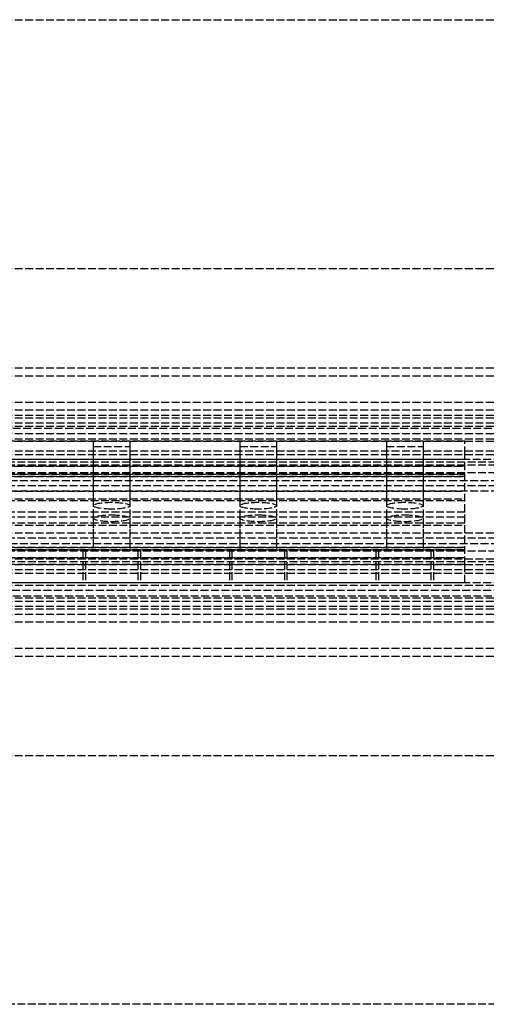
# Model space of a CAD drawing. Header units: millimetres. Extents: x 0 to 2050, y -94 to 94.
# Tile 1 of 3: x 177 to 266, y -94 to 94. Entities that reach past the tile are written whole.
import ezdxf

# ---------------------------------------------------------------- set-up
doc = ezdxf.new("R2010")
doc.units = ezdxf.units.MM
doc.header["$LTSCALE"] = 10
doc.linetypes.add('ALLCAD_Strich', pattern=[0.2, 0.15, -0.05])
doc.layers.add('BESCH_KONT_sich_schn_grun_2d', color=10, linetype='Continuous')

msp = doc.modelspace()

# ---------------------------------------------------------------- linework, layer by layer
at = {"layer": 'BESCH_KONT_sich_schn_grun_2d', "linetype": 'ALLCAD_Strich'}
for p, q in [((4.547473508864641e-13, 94), (2050, 94)), ((4.547473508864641e-13, 46.5), (2050, 46.5)), ((5.684341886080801e-13, 27.49999999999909), (2050, 27.49999999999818)), ((4.547473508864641e-13, 27.5), (2050, 27.5)), ((5.684341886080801e-13, 25.99999999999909), (2050, 25.99999999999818)), ((4.547473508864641e-13, 20.99999999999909), (2020, 20.99999999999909)), ((5.684341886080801e-13, 19.49999999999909), (2050, 19.49999999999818)), ((4.547473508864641e-13, 18.49999999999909), (2020, 18.49999999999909)), ((4.547473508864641e-13, 17.99999999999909), (2020, 17.99999999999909)), ((5.684341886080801e-13, 16.99999999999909), (2050, 16.99999999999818)), ((80.00000000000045, 16.37499999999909), (2020, 16.37499999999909)), ((165.631220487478, 15.99999999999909), (408.3687795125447, 15.99999999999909)), ((4.547473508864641e-13, 13.99999999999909), (2020, 13.99999999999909)), ((2.000000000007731, 14.99999999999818), (1005.000000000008, 14.99999999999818)), ((2.000000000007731, 13.49999999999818), (1005.000000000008, 13.49999999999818)), ((262.0000000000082, 13.49999999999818), (137.1875000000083, 13.49999999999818)), ((191.0000000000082, 13.49999999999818), (191.0000000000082, 1.203703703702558)), ((198.0000000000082, 13.49999999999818), (198.0000000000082, 1.203703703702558)), ((219.0000000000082, 13.49999999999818), (219.0000000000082, 1.203703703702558)), ((226.0000000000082, 13.49999999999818), (226.0000000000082, 1.203703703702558)), ((247.0000000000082, 13.49999999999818), (247.0000000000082, 1.203703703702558)), ((254.0000000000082, 13.49999999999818), (254.0000000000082, 1.203703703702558)), ((262.0000000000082, 10.99999999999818), (262.0000000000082, 13.49999999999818)), ((4.547473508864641e-13, 11.64999999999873), (2020, 11.64999999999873)), ((191.0000000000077, 12.49999999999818), (198.0000000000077, 12.49999999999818)), ((191.0000000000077, 12.49999999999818), (191.0000000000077, -7.500000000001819)), ((198.0000000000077, 12.49999999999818), (198.0000000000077, -7.500000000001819)), ((219.0000000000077, 12.49999999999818), (226.0000000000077, 12.49999999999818)), ((219.0000000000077, 12.49999999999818), (219.0000000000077, -7.500000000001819)), ((226.0000000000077, 12.49999999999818), (226.0000000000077, -7.500000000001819)), ((247.0000000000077, 12.49999999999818), (254.0000000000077, 12.49999999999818)), ((247.0000000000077, 12.49999999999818), (247.0000000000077, -7.500000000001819)), ((254.0000000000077, 12.49999999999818), (254.0000000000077, -7.500000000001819)), ((4.547473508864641e-13, 10.99999999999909), (2020, 10.99999999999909)), ((1005.000000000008, 9.999999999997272), (2.000000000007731, 9.999999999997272)), ((2020, 9.49999999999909), (80.00000000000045, 9.49999999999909)), ((262.0000000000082, 9.999999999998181), (136.3125000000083, 9.999999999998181)), ((262.0000000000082, 9.999999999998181), (262.0000000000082, 10.99999999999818)), ((262.0000000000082, -1.818989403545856e-12), (262.0000000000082, 9.999999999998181)), ((262.0000000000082, 8.749999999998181), (2.000000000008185, 8.749999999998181)), ((134.0000000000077, 8.749999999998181), (262.0000000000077, 8.749999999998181)), ((144.5000000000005, 8.999999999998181), (619.5000000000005, 8.999999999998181)), ((2020, 7.499999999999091), (4.547473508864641e-13, 7.499999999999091)), ((262.0000000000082, 6.749999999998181), (2.000000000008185, 6.749999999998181)), ((31.00000000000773, 5.999999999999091), (1989.000000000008, 5.999999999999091)), ((134.0000000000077, 6.749999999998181), (262.0000000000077, 6.749999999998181)), ((157.0000000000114, 7.249999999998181), (262.0000000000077, 7.249999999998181)), ((262.0000000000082, 7.249999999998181), (157.0000000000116, 7.249999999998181)), ((2020, 4.999999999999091), (4.547473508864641e-13, 4.999999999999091)), ((462.5000000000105, 3.999999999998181), (2.000000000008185, 3.999999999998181)), ((134.0000000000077, 3.999999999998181), (262.0000000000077, 3.999999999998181)), ((262.0000000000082, 2.129629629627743), (2.000000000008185, 2.129629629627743)), ((134.0000000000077, 2.499999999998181), (262.0000000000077, 2.499999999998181)), ((262.0000000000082, -1.000000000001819), (140.9442719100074, -1.000000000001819)), ((262.0000000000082, -1.000000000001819), (140.9442719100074, -1.000000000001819)), ((262.0000000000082, -1.818989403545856e-12), (141.0000000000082, -1.818989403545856e-12)), ((262.0000000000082, -1.818989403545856e-12), (141.0000000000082, -1.818989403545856e-12)), ((191.0000000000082, -1.203703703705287), (191.0000000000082, -7.500000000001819)), ((198.0000000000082, -1.203703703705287), (198.0000000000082, -7.500000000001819)), ((219.0000000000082, -1.203703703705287), (219.0000000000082, -7.500000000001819)), ((226.0000000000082, -1.203703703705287), (226.0000000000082, -7.500000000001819)), ((247.0000000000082, -1.203703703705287), (247.0000000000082, -7.500000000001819)), ((254.0000000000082, -1.203703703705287), (254.0000000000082, -7.500000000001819)), ((262.0000000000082, -10.00000000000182), (262.0000000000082, -1.818989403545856e-12)), ((262.0000000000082, -2.129629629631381), (2.000000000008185, -2.129629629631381)), ((134.0000000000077, -2.500000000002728), (262.0000000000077, -2.500000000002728)), ((2020, -5.000000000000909), (4.547473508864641e-13, -5.000000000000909)), ((2.000000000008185, -4.000000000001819), (462.5000000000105, -4.000000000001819)), ((134.0000000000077, -4.000000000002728), (262.0000000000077, -4.000000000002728)), ((2020, -7.500000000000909), (4.547473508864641e-13, -7.500000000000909)), ((262.0000000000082, -6.750000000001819), (2.000000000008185, -6.750000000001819)), ((31.00000000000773, -6.000000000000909), (1989.000000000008, -6.000000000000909)), ((134.0000000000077, -6.750000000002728), (262.0000000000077, -6.750000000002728)), ((157.0000000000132, -7.250000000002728), (262.0000000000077, -7.250000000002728)), ((262.0000000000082, -7.250000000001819), (157.0000000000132, -7.250000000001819)), ((189.0000000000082, -7.500000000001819), (189.0000000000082, -13.50000000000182)), ((189.5000000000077, -7.500000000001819), (189.5000000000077, -13.50000000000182)), ((199.5000000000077, -7.500000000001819), (199.5000000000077, -13.50000000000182)), ((200.0000000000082, -7.500000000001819), (200.0000000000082, -13.50000000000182)), ((217.0000000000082, -7.500000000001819), (217.0000000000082, -13.50000000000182)), ((217.5000000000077, -7.500000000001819), (217.5000000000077, -13.50000000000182)), ((227.5000000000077, -7.500000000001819), (227.5000000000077, -13.50000000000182)), ((228.0000000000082, -7.500000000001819), (228.0000000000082, -13.50000000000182)), ((245.0000000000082, -7.500000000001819), (245.0000000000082, -13.50000000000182)), ((245.5000000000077, -7.500000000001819), (245.5000000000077, -13.50000000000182)), ((255.5000000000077, -7.500000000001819), (255.5000000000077, -13.50000000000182)), ((256.0000000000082, -7.500000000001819), (256.0000000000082, -13.50000000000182)), ((262.0000000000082, -8.750000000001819), (2.000000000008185, -8.750000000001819)), ((134.0000000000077, -8.750000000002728), (262.0000000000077, -8.750000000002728)), ((619.5000000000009, -9.000000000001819), (144.5000000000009, -9.000000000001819)), ((4.547473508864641e-13, -11.00000000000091), (2020, -11.00000000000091)), ((262.0000000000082, -10.00000000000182), (2.000000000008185, -10.00000000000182)), ((2.000000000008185, -10.00000000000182), (1005.000000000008, -10.00000000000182)), ((2020, -9.50000000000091), (80.00000000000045, -9.50000000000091)), ((262.0000000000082, -11.00000000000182), (262.0000000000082, -10.00000000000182)), ((262.0000000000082, -13.50000000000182), (262.0000000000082, -11.00000000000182)), ((4.547473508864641e-13, -11.65000000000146), (2020, -11.65000000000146)), ((4.547473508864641e-13, -14.00000000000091), (2020, -14.00000000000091)), ((262.0000000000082, -13.50000000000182), (2.000000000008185, -13.50000000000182)), ((1005.000000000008, -13.50000000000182), (2.000000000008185, -13.50000000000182)), ((1005.000000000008, -15.00000000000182), (2.000000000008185, -15.00000000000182)), ((80.00000000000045, -16.37500000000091), (2020, -16.37500000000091)), ((165.631220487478, -16.00000000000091), (408.3687795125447, -16.00000000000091)), ((5.684341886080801e-13, -17.00000000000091), (2050, -17.00000000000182)), ((4.547473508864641e-13, -18.00000000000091), (2020, -18.00000000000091)), ((4.547473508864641e-13, -18.50000000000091), (2020, -18.50000000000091)), ((5.684341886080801e-13, -19.50000000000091), (2050, -19.50000000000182)), ((4.547473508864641e-13, -21.00000000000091), (2020, -21.00000000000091)), ((5.684341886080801e-13, -26.00000000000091), (2050, -26.00000000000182)), ((5.684341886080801e-13, -27.50000000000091), (2050, -27.50000000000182)), ((4.547473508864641e-13, -27.50000000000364), (2050, -27.50000000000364)), ((4.547473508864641e-13, -46.50000000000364), (2050, -46.50000000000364)), ((2050, -94), (4.547473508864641e-13, -94))]:
    msp.add_line(p, q, dxfattribs=at)
for centre, major_axis, ratio in [((194.5000000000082, 1.203703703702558), (-3.5, 0), 0.1851851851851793), ((222.5000000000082, 1.203703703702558), (-3.5, 0), 0.1851851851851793), ((250.5000000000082, 1.203703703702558), (-3.5, 0), 0.1851851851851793), ((194.5000000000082, -1.203703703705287), (3.5, 0), 0.1851851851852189), ((222.5000000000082, -1.203703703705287), (3.5, 0), 0.1851851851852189), ((250.5000000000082, -1.203703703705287), (3.5, 0), 0.1851851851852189)]:
    msp.add_ellipse(centre, major_axis=major_axis, ratio=ratio, start_param=-4.71238898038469, end_param=1.570796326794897, dxfattribs=at)

doc.saveas('drawing.dxf')
